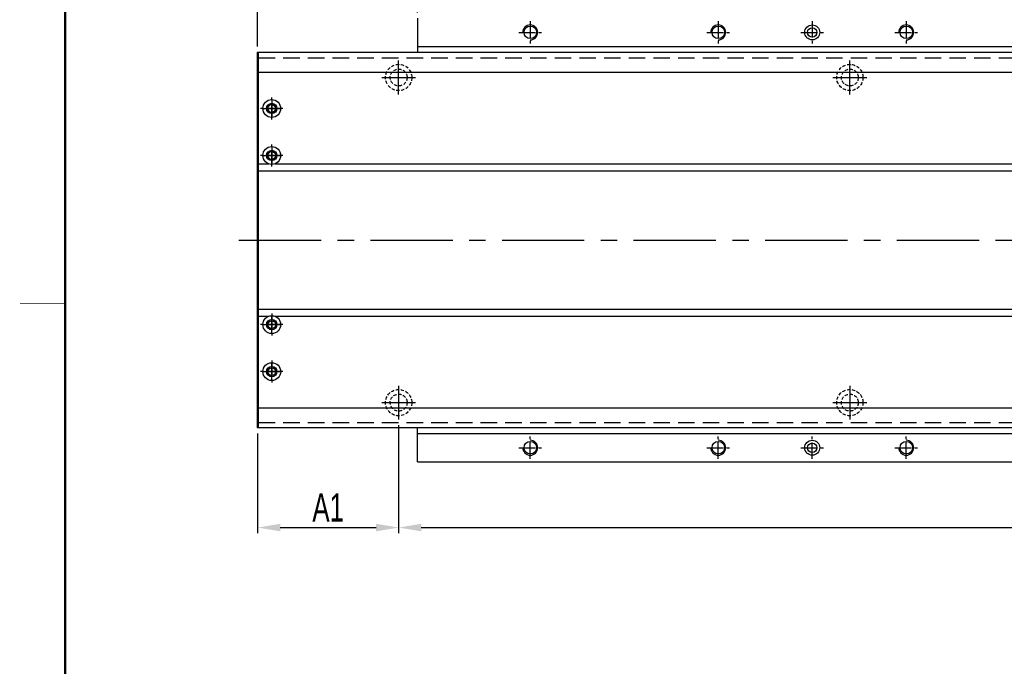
# Model space of a CAD drawing. Extents: x 4 to 2311, y -23 to 1597.
# Tile 2 of 18: x 6 to 530, y 651 to 995. Entities that reach past the tile are written whole.
import ezdxf

# ---------------------------------------------------------------- set-up
doc = ezdxf.new("R2010")
doc.units = 0
doc.header["$LTSCALE"] = 7
doc.header["$MEASUREMENT"] = 0
doc.linetypes.add('CENTER', pattern=[2, 1.25, -0.25, 0.25, -0.25])
doc.linetypes.add('HIDDEN', pattern=[0.375, 0.25, -0.125])
doc.layers.get('0').update_dxf_attribs({"linetype": 'CONTINUOUS'})
doc.layers.get('DEFPOINTS').update_dxf_attribs({"linetype": 'CONTINUOUS'})
for name, color, linetype in [('3', 4, 'CONTINUOUS'), ('CENTERLINE', 3, 'CENTER'), ('CL', 1, 'CENTER'), ('RD', 1, 'CONTINUOUS')]:
    doc.layers.add(name, color=color, linetype=linetype)
doc.styles.add('Robostar', font='Gulim.ttf', dxfattribs={"width": 0.7})
doc.dimstyles.new('Robostar', dxfattribs={"dimscale": 6, "dimtxt": 2.5, "dimasz": 2, "dimexe": 0.5, "dimexo": 0.5, "dimgap": 0.5, "dimtad": 3, "dimdsep": 46, "dimtxsty": 'Robostar', "dimcen": 0, "dimclrd": 4, "dimclre": 4, "dimclrt": 9, "dimadec": 0, "dimazin": 2, "dimtm": 0.1, "dimtfac": 1, "dimtix": 1, "dimtmove": 1, "dimatfit": 0, "dimfxl": 0, "dimtolj": 1, "dimarcsym": 0})

# ---------------------------------------------------------------- blocks, each defined once
blk = doc.blocks.new('*D17')
at = {"color": 4, "lineweight": -2}
for p, q in [((132.43, 980.73), (132.43, 1033.73)), ((217.43, 998.73), (217.43, 1033.73)), ((144.43, 1030.73), (205.43, 1030.73))]:
    blk.add_line(p, q, dxfattribs=at)
at = {"color": 4}
for points in [[(144.43, 1032.73), (144.43, 1028.73), (132.43, 1030.73)], [(205.43, 1032.73), (205.43, 1028.73), (217.43, 1030.73)]]:
    blk.add_solid(points, dxfattribs=at)
at = {"layer": 'DEFPOINTS', "color": 0}
for p in [(217.43, 1030.73), (217.43, 995.73), (132.43, 977.73)]:
    blk.add_point(p, dxfattribs=at)
at = {"color": 9, "insert": (174.93, 1041.42), "char_height": 15, "attachment_point": 5, "style": 'Robostar'}
blk.add_mtext('\\A1;85', dxfattribs=at)
blk = doc.blocks.new('*D22')
at = {"color": 4, "lineweight": -2}
for p, q in [((207.43, 779.23), (207.43, 721.74)), ((132.43, 774.73), (132.43, 721.74)), ((144.43, 724.74), (195.43, 724.74))]:
    blk.add_line(p, q, dxfattribs=at)
at = {"color": 4}
for points in [[(144.43, 726.74), (144.43, 722.74), (132.43, 724.74)], [(195.43, 726.74), (195.43, 722.74), (207.43, 724.74)]]:
    blk.add_solid(points, dxfattribs=at)
at = {"layer": 'DEFPOINTS', "color": 0}
for p in [(207.43, 782.23), (132.43, 777.73), (207.43, 724.74)]:
    blk.add_point(p, dxfattribs=at)
at = {"color": 9, "insert": (169.93, 735.46), "char_height": 15, "attachment_point": 5, "style": 'Robostar'}
blk.add_mtext('\\A1;A1', dxfattribs=at)
blk = doc.blocks.new('*D23')
at = {"color": 4, "lineweight": -2}
for p, q in [((207.43, 779.23), (207.43, 721.74)), ((1647.43, 779.23), (1647.43, 721.74)), ((219.43, 724.74), (1635.43, 724.74))]:
    blk.add_line(p, q, dxfattribs=at)
at = {"color": 4}
for points in [[(219.43, 726.74), (219.43, 722.74), (207.43, 724.74)], [(1635.43, 726.74), (1635.43, 722.74), (1647.43, 724.74)]]:
    blk.add_solid(points, dxfattribs=at)
at = {"layer": 'DEFPOINTS', "color": 0}
for p in [(207.43, 782.23), (1647.43, 782.23), (1647.43, 724.74)]:
    blk.add_point(p, dxfattribs=at)
at = {"color": 9, "insert": (927.43, 736.1), "char_height": 15, "attachment_point": 5, "style": 'Robostar'}
blk.add_mtext('\\A1;A=P240xN : Linear Robot 고정 Counter Bore', dxfattribs=at)

msp = doc.modelspace()

# ---------------------------------------------------------------- linework, layer by layer
for p, q in [((217.428, 995.735), (217.428, 977.735)), ((217.428, 980.735), (637.428, 980.735)), ((132.428, 977.735), (1722.428, 977.735)), ((132.428, 777.735), (132.428, 977.735)), ((132.928, 777.735), (132.928, 977.735)), ((132.921, 967.104), (1721.928, 967.104)), ((132.928, 918.263), (138.327, 918.263)), ((141.529, 918.263), (1713.327, 918.263)), ((132.921, 914.484), (1721.928, 914.484)), ((132.921, 840.986), (1721.928, 840.986)), ((132.928, 837.207), (138.327, 837.207)), ((141.529, 837.207), (1713.327, 837.207)), ((132.921, 788.366), (1721.928, 788.366)), ((1722.428, 777.735), (132.428, 777.735)), ((217.428, 759.735), (217.428, 777.735)), ((217.428, 774.735), (637.428, 774.735)), ((217.428, 759.735), (637.428, 759.735))]:
    msp.add_line(p, q)
at = {"color": 5, "linetype": 'HIDDEN', "ltscale": 5}
for p, q in [((132.921, 974.735), (1721.928, 974.735)), ((132.921, 780.735), (1721.928, 780.735))]:
    msp.add_line(p, q, dxfattribs=at)
at = {"color": 3, "linetype": 'CENTER', "ltscale": 5}
msp.add_line((122.428, 877.735), (1732.428, 877.735), dxfattribs=at)
at = {"const_width": 1.2}
msp.add_lwpolyline([(30, 1564), (30, 10)], dxfattribs=at)
for centre, radius in [((277.428, 988.235), 3.323), ((377.428, 988.235), 3.323), ((427.428, 988.235), 4), ((427.428, 988.235), 2.5), ((477.428, 988.235), 3.323), ((139.928, 947.735), 4.75), ((139.928, 947.735), 2.75), ((139.928, 922.735), 4.75), ((139.928, 922.735), 2.75), ((139.928, 832.735), 4.75), ((139.928, 832.735), 2.75), ((139.928, 807.735), 4.75), ((139.928, 807.735), 2.75), ((277.428, 767.235), 3.323), ((377.428, 767.235), 3.323), ((427.428, 767.235), 4), ((477.428, 767.235), 3.323), ((427.428, 767.235), 2.5)]:
    msp.add_circle(centre, radius)
at = {"color": 5, "linetype": 'HIDDEN'}
for centre, radius in [((207.428, 964.235), 7), ((447.428, 964.235), 7), ((207.428, 964.235), 4.5), ((447.428, 964.235), 4.5), ((207.428, 791.235), 7), ((447.428, 791.235), 7), ((207.428, 791.235), 4.5), ((447.428, 791.235), 4.5)]:
    msp.add_circle(centre, radius, dxfattribs=at)
at = {"linetype": 'ByBlock'}
for centre in [(139.924, 947.735), (139.928, 922.735), (139.928, 832.735), (139.924, 807.735)]:
    msp.add_circle(centre, 2.067, dxfattribs=at)
at = {"layer": '3', "const_width": 0.3}
msp.add_lwpolyline([(6, 844), (30, 844)], dxfattribs=at)
at = {"layer": '3', "color": 4}
for centre, start, end in [((277.428, 988.235), 270, 180), ((377.428, 988.235), 270, 180), ((477.428, 988.235), 270, 180), ((277.428, 767.235), 180, 90), ((377.428, 767.235), 180, 90), ((477.428, 767.235), 180, 90)]:
    msp.add_arc(centre, 4, start, end, dxfattribs=at)
at = {"layer": 'CENTERLINE'}
for p, q in [((277.428, 994.235), (277.428, 982.235)), ((377.428, 994.235), (377.428, 982.235)), ((427.428, 994.235), (427.428, 982.235)), ((477.428, 994.235), (477.428, 982.235)), ((271.428, 988.235), (283.428, 988.235)), ((371.428, 988.235), (383.428, 988.235)), ((421.428, 988.235), (433.428, 988.235)), ((471.428, 988.235), (483.428, 988.235)), ((277.428, 761.235), (277.428, 773.235)), ((377.428, 761.235), (377.428, 773.235)), ((427.428, 761.235), (427.428, 773.235)), ((477.428, 761.235), (477.428, 773.235)), ((271.428, 767.235), (283.428, 767.235)), ((371.428, 767.235), (383.428, 767.235)), ((421.428, 767.235), (433.428, 767.235)), ((471.428, 767.235), (483.428, 767.235))]:
    msp.add_line(p, q, dxfattribs=at)
at = {"layer": 'CL', "color": 3, "ltscale": 3}
for p, q in [((207.428, 955.235), (207.428, 973.235)), ((447.428, 955.235), (447.428, 973.235)), ((198.428, 964.235), (216.428, 964.235)), ((438.428, 964.235), (456.428, 964.235)), ((207.428, 800.235), (207.428, 782.235)), ((447.428, 800.235), (447.428, 782.235)), ((198.428, 791.235), (216.428, 791.235)), ((438.428, 791.235), (456.428, 791.235))]:
    msp.add_line(p, q, dxfattribs=at)
at = {"layer": 'CL', "color": 3}
for p, q in [((139.928, 941.853), (139.928, 953.567)), ((145.887, 947.735), (133.969, 947.735)), ((139.928, 916.853), (139.928, 928.567)), ((145.887, 922.735), (133.969, 922.735)), ((139.928, 838.617), (139.928, 826.903)), ((145.887, 832.735), (133.969, 832.735)), ((139.928, 813.617), (139.928, 801.903)), ((145.887, 807.735), (133.969, 807.735))]:
    msp.add_line(p, q, dxfattribs=at)
at = {"layer": 'CL', "color": 3, "linetype": 'CENTER', "ltscale": 3}
for p, q in [((139.924, 952.235), (139.924, 943.235)), ((135.424, 947.735), (144.424, 947.735)), ((139.924, 927.235), (139.924, 918.235)), ((135.428, 922.735), (144.428, 922.735)), ((139.924, 828.235), (139.924, 837.235)), ((135.428, 832.735), (144.428, 832.735)), ((139.924, 803.235), (139.924, 812.235)), ((135.424, 807.735), (144.424, 807.735))]:
    msp.add_line(p, q, dxfattribs=at)
at = {"layer": 'RD', "color": 4, "linetype": 'ByBlock'}
for centre, start, end in [((139.924, 947.735), 90, 0), ((139.928, 922.735), 90, 0), ((139.928, 832.735), 0, 270), ((139.924, 807.735), 0, 270)]:
    msp.add_arc(centre, 2.5, start, end, dxfattribs=at)

# ---------------------------------------------------------------- dimensions: what is measured, and where the dimension line sits
dim = msp.add_linear_dim(base=(217.428, 1030.735), p1=(132.428, 977.735), p2=(217.428, 995.735), dimstyle='Robostar')
dim.commit()
dim.dimension.update_dxf_attribs({"geometry": '*D17', "text_midpoint": (174.928, 1041.425)})
for base, p1, p2, text, picture, middle in [((1647.428, 724.735), (207.428, 782.235), (1647.428, 782.235), 'A=P240xN : Linear Robot 고정 Counter Bore', '*D23', (927.428, 736.104)), ((207.428, 724.735), (132.428, 777.735), (207.428, 782.235), 'A1', '*D22', (169.928, 735.465))]:
    dim = msp.add_linear_dim(base=base, p1=p1, p2=p2, text=text, dimstyle='Robostar')
    dim.commit()
    dim.dimension.update_dxf_attribs({"geometry": picture, "text_midpoint": middle})

doc.saveas('drawing.dxf')
